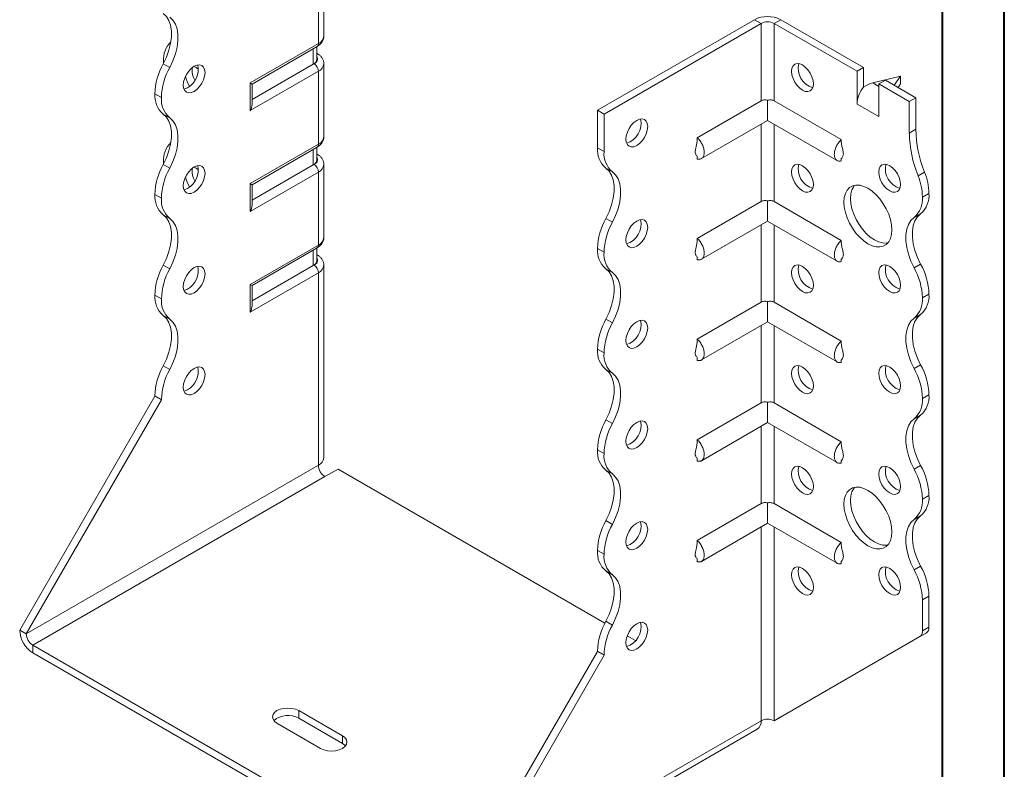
# Model space of a CAD drawing. Header units: millimetres. Extents: x 0 to 210, y 0 to 297.
# Tile 3 of 6: x 130 to 210, y 55 to 116. Entities that reach past the tile are written whole.
import ezdxf

# ---------------------------------------------------------------- set-up
doc = ezdxf.new("R2010")
doc.units = ezdxf.units.MM

msp = doc.modelspace()

# ---------------------------------------------------------------- linework, layer by layer
at = {"color": 7, "linetype": 'Continuous', "lineweight": 40}
for p, q in [((210.079, 0.215), (210.079, 297.215)), ((205.079, 5.215), (205.079, 292.215))]:
    msp.add_line(p, q, dxfattribs=at)
at = {"color": 7, "linetype": 'Continuous', "lineweight": 15}
for p, q in [((154.473, 113.92), (154.473, 119.84)), ((154.912, 114.533), (154.912, 120.453)), ((177.1, 108.515), (189.828, 115.863)), ((190.359, 115.557), (189.828, 115.863)), ((191.419, 115.557), (191.95, 115.863)), ((191.95, 115.863), (198.667, 111.985)), ((177.631, 108.209), (190.359, 115.557)), ((190.359, 115.557), (190.359, 109.276)), ((191.419, 109.276), (191.419, 115.557)), ((191.419, 115.557), (198.137, 111.679)), ((148.947, 110.73), (154.473, 113.92)), ((149.093, 110.646), (154.369, 113.692)), ((154.053, 112.249), (154.053, 113.509)), ((154.346, 112.657), (154.346, 113.678)), ((154.369, 113.128), (154.346, 113.142)), ((154.369, 113.129), (154.346, 113.14)), ((141.89, 112.29), (142.42, 111.984)), ((141.922, 112.49), (141.924, 112.355)), ((154.053, 112.249), (149.093, 109.386)), ((154.119, 112.287), (154.053, 112.249)), ((154.912, 106.367), (154.912, 112.287)), ((198.667, 111.985), (198.137, 111.679)), ((198.667, 110.392), (198.667, 111.985)), ((154.473, 111.675), (148.947, 108.485)), ((154.473, 105.755), (154.473, 111.675)), ((198.137, 109.025), (198.137, 111.679)), ((201.672, 111.271), (199.418, 110.735)), ((199.905, 110.658), (200.435, 110.965)), ((200.435, 110.965), (202.91, 109.536)), ((201.157, 110.548), (201.672, 111.271)), ((201.672, 111.271), (201.672, 110.658)), ((148.947, 108.485), (148.947, 110.73)), ((149.093, 108.978), (149.093, 110.646)), ((199.418, 110.735), (199.905, 110.454)), ((199.905, 108.005), (199.905, 110.658)), ((199.905, 110.658), (202.379, 109.23)), ((201.672, 110.658), (201.466, 110.369)), ((141.745, 109.553), (141.215, 109.859)), ((141.215, 109.859), (141.745, 109.553)), ((141.215, 109.859), (141.215, 109.859)), ((141.745, 109.553), (141.745, 109.553)), ((202.379, 109.23), (202.91, 109.536)), ((202.91, 109.536), (202.91, 106.972)), ((190.359, 109.276), (185.186, 106.29)), ((190.889, 109.331), (190.889, 107.693)), ((191.419, 109.276), (196.864, 106.133)), ((198.137, 109.025), (199.905, 108.005)), ((202.379, 109.23), (202.379, 106.666)), ((142.42, 107.902), (141.89, 108.208)), ((177.1, 108.515), (177.631, 108.209)), ((177.1, 105.474), (177.1, 108.515)), ((177.631, 105.168), (177.631, 108.209)), ((185.524, 104.596), (190.889, 107.693)), ((190.359, 107.387), (190.359, 101.111)), ((190.889, 107.693), (196.526, 104.439)), ((191.419, 101.111), (191.419, 107.387)), ((202.379, 106.666), (202.91, 106.972)), ((148.947, 102.565), (154.473, 105.755)), ((149.093, 102.48), (154.369, 105.526)), ((154.346, 104.492), (154.346, 105.513)), ((177.1, 105.474), (177.631, 105.168)), ((154.053, 104.084), (154.053, 105.344)), ((154.369, 104.963), (154.346, 104.976)), ((154.369, 104.963), (154.346, 104.974)), ((185.186, 104.785), (185.186, 104.562)), ((196.864, 104.622), (196.864, 104.405)), ((141.89, 104.125), (142.42, 103.819)), ((141.922, 104.325), (141.922, 104.185)), ((154.053, 104.084), (149.093, 101.22)), ((154.119, 104.122), (154.053, 104.084)), ((154.912, 98.202), (154.912, 104.122)), ((178.306, 103.516), (177.776, 103.822)), ((154.473, 103.51), (148.947, 100.319)), ((154.473, 97.59), (154.473, 103.51)), ((203.087, 103.202), (203.617, 103.509)), ((148.947, 100.319), (148.947, 102.565)), ((149.093, 100.812), (149.093, 102.48)), ((141.745, 101.388), (141.215, 101.694)), ((141.215, 101.693), (141.215, 101.694)), ((141.215, 101.693), (141.745, 101.387)), ((141.745, 101.387), (141.745, 101.388)), ((203.44, 101.473), (203.97, 101.779)), ((190.359, 101.111), (185.186, 98.125)), ((190.889, 101.165), (190.889, 99.528)), ((191.419, 101.111), (196.864, 97.968)), ((142.42, 99.736), (141.89, 100.043)), ((203.295, 100.127), (202.765, 99.821)), ((177.776, 99.739), (178.306, 99.433)), ((185.524, 96.43), (190.889, 99.528)), ((190.359, 99.222), (190.359, 92.945)), ((190.889, 99.528), (196.526, 96.273)), ((191.419, 92.945), (191.419, 99.222)), ((148.947, 94.4), (154.473, 97.59)), ((149.093, 94.315), (154.369, 97.361)), ((154.053, 95.918), (154.053, 97.178)), ((154.346, 96.327), (154.346, 97.347)), ((154.369, 96.798), (154.346, 96.811)), ((154.369, 96.798), (154.346, 96.809)), ((177.631, 97.002), (177.1, 97.308)), ((177.1, 97.308), (177.631, 97.002)), ((177.1, 97.308), (177.1, 97.308)), ((177.631, 97.002), (177.631, 97.002)), ((185.186, 96.619), (185.186, 96.397)), ((141.89, 95.959), (142.42, 95.653)), ((154.053, 95.918), (149.093, 93.055)), ((154.119, 95.957), (154.053, 95.918)), ((154.912, 80.34), (154.912, 95.956)), ((196.864, 96.456), (196.864, 96.24)), ((202.765, 95.738), (203.295, 96.044)), ((154.473, 95.344), (148.947, 92.154)), ((154.473, 79.728), (154.473, 95.344)), ((178.306, 95.351), (177.775, 95.657)), ((148.947, 92.154), (148.947, 94.4)), ((149.093, 92.647), (149.093, 94.315)), ((141.745, 93.223), (141.215, 93.529)), ((141.215, 93.528), (141.215, 93.529)), ((141.215, 93.528), (141.745, 93.222)), ((203.97, 93.614), (203.44, 93.308)), ((203.44, 93.307), (203.97, 93.614)), ((203.97, 93.614), (203.97, 93.614)), ((141.745, 93.222), (141.745, 93.223)), ((190.359, 92.945), (185.186, 89.96)), ((190.889, 93), (190.889, 91.362)), ((191.419, 92.945), (196.864, 89.802)), ((203.44, 93.308), (203.44, 93.307)), ((142.42, 91.571), (141.89, 91.877)), ((203.295, 91.962), (202.765, 91.656)), ((177.776, 91.574), (178.306, 91.268)), ((185.524, 88.265), (190.889, 91.362)), ((190.359, 91.056), (190.359, 84.78)), ((190.889, 91.362), (196.526, 88.108)), ((191.419, 84.78), (191.419, 91.056)), ((177.631, 88.837), (177.1, 89.143)), ((177.1, 89.142), (177.1, 89.143)), ((177.1, 89.142), (177.631, 88.836)), ((177.631, 88.836), (177.631, 88.837)), ((185.186, 88.454), (185.186, 88.231)), ((196.864, 88.291), (196.864, 88.074)), ((202.765, 87.573), (203.295, 87.879)), ((141.89, 87.794), (142.42, 87.488)), ((178.306, 87.185), (177.775, 87.492)), ((203.97, 85.448), (203.44, 85.142)), ((203.44, 85.141), (203.97, 85.447)), ((203.97, 85.448), (203.97, 85.447)), ((130.255, 66.359), (141.215, 85.343)), ((130.785, 66.053), (141.745, 85.036)), ((141.745, 85.058), (141.215, 85.364)), ((141.215, 85.343), (141.215, 85.364)), ((141.745, 85.036), (141.215, 85.343)), ((141.745, 85.036), (141.745, 85.058)), ((190.359, 84.78), (185.186, 81.794)), ((190.889, 84.834), (190.889, 83.197)), ((191.419, 84.78), (196.864, 81.637)), ((203.44, 85.142), (203.44, 85.141)), ((177.776, 83.409), (178.306, 83.102)), ((185.524, 80.1), (190.889, 83.197)), ((190.889, 83.197), (196.526, 79.943)), ((203.295, 83.797), (202.765, 83.491)), ((190.359, 82.891), (190.359, 76.615)), ((191.419, 76.615), (191.419, 82.891)), ((177.631, 80.671), (177.1, 80.977)), ((177.1, 80.977), (177.631, 80.671)), ((177.1, 80.977), (177.1, 80.977)), ((177.631, 80.671), (177.631, 80.671)), ((185.186, 80.288), (185.186, 80.066)), ((196.864, 80.125), (196.864, 79.909)), ((154.473, 79.728), (130.785, 66.053)), ((155.003, 78.809), (156.064, 79.422)), ((177.7, 66.931), (156.064, 79.422)), ((178.306, 79.02), (177.775, 79.326)), ((202.765, 79.407), (203.295, 79.713)), ((131.315, 65.134), (155.003, 78.809)), ((190.889, 76.669), (190.889, 75.031)), ((203.97, 77.283), (203.44, 76.977)), ((203.44, 76.976), (203.97, 77.282)), ((203.44, 76.977), (203.44, 76.976)), ((203.97, 77.283), (203.97, 77.282)), ((190.359, 76.615), (185.186, 73.629)), ((191.419, 76.615), (196.864, 73.472)), ((177.775, 75.243), (178.306, 74.937)), ((203.295, 75.631), (202.765, 75.325)), ((185.524, 71.934), (190.889, 75.031)), ((190.359, 74.725), (190.359, 59.011)), ((190.889, 75.031), (196.526, 71.777)), ((191.419, 59.011), (191.419, 74.725)), ((177.631, 72.507), (177.1, 72.813)), ((177.1, 72.811), (177.1, 72.813)), ((177.1, 72.811), (177.631, 72.505)), ((177.631, 72.505), (177.631, 72.507)), ((185.186, 72.123), (185.186, 71.9)), ((196.864, 71.96), (196.864, 71.743)), ((178.306, 70.855), (177.775, 71.161)), ((202.765, 71.242), (203.295, 71.548)), ((203.97, 69.118), (203.44, 68.812)), ((203.44, 68.812), (203.44, 66.291)), ((203.97, 69.118), (203.97, 66.598)), ((177.775, 67.077), (178.306, 66.771)), ((130.785, 66.053), (130.255, 66.359)), ((203.44, 66.291), (203.97, 66.598)), ((180.174, 65.503), (179.505, 65.889)), ((191.419, 59.011), (203.233, 65.834)), ((191.95, 59.318), (203.763, 66.14)), ((203.763, 66.14), (203.233, 65.834)), ((131.315, 65.134), (165.61, 45.336)), ((131.315, 65.134), (131.315, 64.522)), ((131.315, 64.522), (165.61, 44.724)), ((166.14, 45.643), (177.1, 64.626)), ((166.671, 45.337), (177.631, 64.32)), ((177.631, 64.341), (177.1, 64.647)), ((177.1, 64.626), (177.1, 64.647)), ((177.1, 64.626), (177.631, 64.32)), ((177.631, 64.32), (177.631, 64.341)), ((156.418, 57.787), (152.882, 59.828)), ((152.882, 59.215), (152.882, 59.828)), ((156.418, 57.174), (152.882, 59.215)), ((191.419, 59.011), (191.95, 59.318)), ((151.114, 58.807), (154.65, 56.766)), ((166.36, 44.65), (190.048, 58.325)), ((166.671, 45.337), (190.359, 59.011)), ((190.359, 59.011), (190.359, 59.011)), ((156.418, 57.174), (156.418, 57.787))]:
    msp.add_line(p, q, dxfattribs=at)
at = {"color": 7, "linetype": 'Continuous', "lineweight": 15, "flags": 128}
for points in [[(141.89, 116.373), (142.149, 116.128), (142.35, 115.805), (142.487, 115.414), (142.557, 114.965), (142.557, 114.469), (142.487, 113.939), (142.35, 113.39), (142.15, 112.836), (141.89, 112.29)], [(142.42, 111.984), (142.68, 112.529), (142.881, 113.084), (143.018, 113.633), (143.087, 114.163), (143.087, 114.659), (143.018, 115.108), (142.881, 115.499), (142.68, 115.822), (142.42, 116.067)], [(144.397, 112.084), (144.168, 111.917), (143.955, 111.692), (143.772, 111.424), (143.631, 111.132), (143.543, 110.835), (143.513, 110.553), (143.543, 110.306), (143.631, 110.111), (143.772, 109.981), (143.955, 109.924), (144.168, 109.946), (144.397, 110.043), (144.625, 110.21), (144.839, 110.435), (145.022, 110.703), (145.162, 110.995), (145.25, 111.292), (145.281, 111.574), (145.25, 111.821), (145.162, 112.016), (145.022, 112.146), (144.839, 112.203), (144.625, 112.181), (144.397, 112.084)], [(144.75, 111.858), (144.574, 111.98), (144.372, 112.07)], [(192.834, 111.678), (192.864, 111.925), (192.952, 112.12), (193.092, 112.251), (193.275, 112.307), (193.489, 112.286), (193.717, 112.189), (193.946, 112.022), (194.159, 111.797), (194.342, 111.529), (194.483, 111.237), (194.571, 110.939), (194.601, 110.658), (194.571, 110.411), (194.483, 110.216), (194.342, 110.086), (194.159, 110.029), (193.946, 110.05), (193.717, 110.148), (193.489, 110.314), (193.275, 110.539), (193.092, 110.807), (192.952, 111.1), (192.864, 111.397), (192.834, 111.678)], [(143.866, 110.349), (143.638, 110.252), (143.566, 110.236)], [(141.89, 108.208), (142.149, 107.963), (142.35, 107.64), (142.487, 107.249), (142.557, 106.799), (142.557, 106.303), (142.487, 105.774), (142.35, 105.225), (142.15, 104.67), (141.89, 104.125)], [(142.42, 103.819), (142.68, 104.364), (142.881, 104.918), (143.018, 105.468), (143.087, 105.997), (143.087, 106.493), (143.018, 106.943), (142.881, 107.334), (142.68, 107.656), (142.42, 107.902)], [(180.282, 107.699), (180.054, 107.532), (179.84, 107.307), (179.657, 107.039), (179.517, 106.746), (179.429, 106.449), (179.399, 106.168), (179.429, 105.921), (179.517, 105.726), (179.657, 105.595), (179.84, 105.539), (180.054, 105.56), (180.282, 105.657), (180.511, 105.824), (180.724, 106.049), (180.907, 106.317), (181.048, 106.61), (181.136, 106.907), (181.166, 107.188), (181.136, 107.435), (181.048, 107.63), (180.907, 107.76), (180.724, 107.817), (180.511, 107.796), (180.282, 107.699)], [(144.397, 103.919), (144.168, 103.752), (143.955, 103.527), (143.772, 103.259), (143.631, 102.967), (143.543, 102.669), (143.513, 102.388), (143.543, 102.141), (143.631, 101.946), (143.772, 101.816), (143.955, 101.759), (144.168, 101.78), (144.397, 101.877), (144.625, 102.044), (144.839, 102.269), (145.022, 102.537), (145.162, 102.83), (145.25, 103.127), (145.281, 103.408), (145.25, 103.655), (145.162, 103.85), (145.022, 103.981), (144.839, 104.037), (144.625, 104.016), (144.397, 103.919)], [(144.75, 103.692), (144.574, 103.815), (144.372, 103.904)], [(177.776, 99.739), (178.035, 100.285), (178.236, 100.839), (178.373, 101.388), (178.442, 101.918), (178.442, 102.414), (178.373, 102.863), (178.236, 103.254), (178.035, 103.577), (177.776, 103.822)], [(192.834, 103.513), (192.864, 103.76), (192.952, 103.955), (193.092, 104.085), (193.275, 104.142), (193.489, 104.121), (193.717, 104.023), (193.946, 103.857), (194.159, 103.632), (194.342, 103.364), (194.483, 103.071), (194.571, 102.774), (194.601, 102.493), (194.571, 102.246), (194.483, 102.051), (194.342, 101.92), (194.159, 101.864), (193.946, 101.885), (193.717, 101.982), (193.489, 102.149), (193.275, 102.374), (193.092, 102.642), (192.952, 102.934), (192.864, 103.231), (192.834, 103.513)], [(199.905, 103.514), (199.935, 103.76), (200.023, 103.956), (200.163, 104.086), (200.347, 104.143), (200.56, 104.121), (200.788, 104.024), (201.017, 103.857), (201.23, 103.632), (201.413, 103.364), (201.554, 103.072), (201.642, 102.775), (201.672, 102.493), (201.642, 102.246), (201.554, 102.051), (201.413, 101.921), (201.23, 101.864), (201.017, 101.885), (200.788, 101.983), (200.56, 102.15), (200.347, 102.375), (200.163, 102.643), (200.023, 102.935), (199.935, 103.232), (199.905, 103.514)], [(178.306, 99.433), (178.566, 99.978), (178.766, 100.533), (178.903, 101.082), (178.973, 101.612), (178.973, 102.108), (178.903, 102.557), (178.766, 102.948), (178.566, 103.271), (178.306, 103.516)], [(143.866, 102.184), (143.638, 102.086), (143.566, 102.071)], [(197.076, 101.064), (197.106, 101.437), (197.193, 101.764), (197.337, 102.036), (197.531, 102.245), (197.771, 102.383), (198.048, 102.447), (198.356, 102.435), (198.683, 102.348), (199.021, 102.187), (199.358, 101.958), (199.686, 101.667), (199.993, 101.325), (200.271, 100.94), (200.51, 100.525), (200.705, 100.092), (200.848, 99.654), (200.936, 99.226), (200.965, 98.819), (200.936, 98.446), (200.848, 98.118), (200.705, 97.846), (200.51, 97.638), (200.271, 97.5), (199.993, 97.435), (199.686, 97.447), (199.358, 97.535), (199.021, 97.696), (198.683, 97.925), (198.356, 98.215), (198.048, 98.558), (197.771, 98.943), (197.531, 99.358), (197.337, 99.791), (197.193, 100.228), (197.106, 100.657), (197.076, 101.064)], [(197.937, 102.431), (197.867, 102.342), (197.724, 102.07), (197.636, 101.743), (197.607, 101.37), (197.636, 100.963), (197.724, 100.534), (197.867, 100.097), (198.061, 99.664), (198.301, 99.249), (198.579, 98.864), (198.886, 98.521), (199.213, 98.231), (199.551, 98.002), (199.889, 97.841), (200.216, 97.753), (200.523, 97.741), (200.635, 97.757)], [(141.89, 100.043), (142.149, 99.797), (142.35, 99.475), (142.487, 99.083), (142.557, 98.634), (142.557, 98.138), (142.487, 97.608), (142.35, 97.059), (142.149, 96.504), (141.89, 95.959)], [(202.765, 95.738), (202.506, 96.283), (202.305, 96.838), (202.168, 97.387), (202.098, 97.916), (202.098, 98.412), (202.168, 98.862), (202.304, 99.253), (202.505, 99.576), (202.765, 99.821)], [(203.295, 100.127), (203.036, 99.882), (202.835, 99.559), (202.698, 99.168), (202.629, 98.719), (202.629, 98.223), (202.698, 97.693), (202.835, 97.144), (203.036, 96.589), (203.295, 96.044)], [(142.42, 95.653), (142.68, 96.198), (142.881, 96.753), (143.018, 97.302), (143.087, 97.832), (143.087, 98.328), (143.018, 98.777), (142.881, 99.168), (142.68, 99.491), (142.42, 99.736)], [(180.282, 99.533), (180.054, 99.366), (179.84, 99.141), (179.657, 98.873), (179.517, 98.581), (179.429, 98.284), (179.399, 98.002), (179.429, 97.755), (179.517, 97.56), (179.657, 97.43), (179.84, 97.373), (180.054, 97.395), (180.282, 97.492), (180.511, 97.659), (180.724, 97.884), (180.907, 98.152), (181.048, 98.444), (181.136, 98.741), (181.166, 99.023), (181.136, 99.27), (181.048, 99.465), (180.907, 99.595), (180.724, 99.652), (180.511, 99.63), (180.282, 99.533)], [(144.397, 95.753), (144.168, 95.587), (143.955, 95.361), (143.772, 95.094), (143.631, 94.801), (143.543, 94.504), (143.513, 94.222), (143.543, 93.976), (143.631, 93.78), (143.772, 93.65), (143.955, 93.594), (144.168, 93.615), (144.397, 93.712), (144.625, 93.879), (144.839, 94.104), (145.022, 94.372), (145.162, 94.664), (145.25, 94.961), (145.281, 95.243), (145.25, 95.49), (145.162, 95.685), (145.022, 95.815), (144.839, 95.872), (144.625, 95.851), (144.397, 95.753)], [(192.834, 95.348), (192.864, 95.594), (192.952, 95.79), (193.092, 95.92), (193.275, 95.976), (193.489, 95.955), (193.717, 95.858), (193.946, 95.691), (194.159, 95.466), (194.342, 95.198), (194.483, 94.906), (194.571, 94.609), (194.601, 94.327), (194.571, 94.08), (194.483, 93.885), (194.342, 93.755), (194.159, 93.698), (193.946, 93.719), (193.717, 93.817), (193.489, 93.984), (193.275, 94.209), (193.092, 94.476), (192.952, 94.769), (192.864, 95.066), (192.834, 95.348)], [(199.905, 95.348), (199.935, 95.595), (200.023, 95.79), (200.163, 95.921), (200.347, 95.977), (200.56, 95.956), (200.788, 95.859), (201.017, 95.692), (201.23, 95.467), (201.413, 95.199), (201.554, 94.906), (201.642, 94.609), (201.672, 94.328), (201.642, 94.081), (201.554, 93.886), (201.413, 93.756), (201.23, 93.699), (201.017, 93.72), (200.788, 93.817), (200.56, 93.984), (200.347, 94.209), (200.163, 94.477), (200.023, 94.77), (199.935, 95.067), (199.905, 95.348)], [(177.776, 91.574), (178.035, 92.119), (178.236, 92.674), (178.373, 93.223), (178.442, 93.752), (178.442, 94.248), (178.373, 94.698), (178.236, 95.089), (178.035, 95.412), (177.775, 95.657)], [(178.306, 91.268), (178.566, 91.813), (178.766, 92.367), (178.903, 92.917), (178.973, 93.446), (178.973, 93.942), (178.903, 94.392), (178.766, 94.783), (178.565, 95.105), (178.306, 95.351)], [(143.866, 94.018), (143.638, 93.921), (143.566, 93.905)], [(141.89, 91.877), (142.149, 91.632), (142.35, 91.309), (142.487, 90.918), (142.557, 90.468), (142.557, 89.972), (142.487, 89.443), (142.35, 88.893), (142.149, 88.339), (141.89, 87.794)], [(203.295, 91.962), (203.036, 91.717), (202.835, 91.394), (202.698, 91.003), (202.629, 90.553), (202.629, 90.057), (202.698, 89.528), (202.835, 88.979), (203.036, 88.424), (203.295, 87.879)], [(142.42, 87.488), (142.68, 88.033), (142.881, 88.587), (143.018, 89.137), (143.087, 89.666), (143.087, 90.162), (143.018, 90.612), (142.881, 91.003), (142.68, 91.326), (142.42, 91.571)], [(180.282, 91.368), (180.054, 91.201), (179.84, 90.976), (179.657, 90.708), (179.517, 90.416), (179.429, 90.118), (179.399, 89.837), (179.429, 89.59), (179.517, 89.395), (179.657, 89.265), (179.84, 89.208), (180.054, 89.229), (180.282, 89.326), (180.511, 89.493), (180.724, 89.718), (180.907, 89.986), (181.048, 90.279), (181.136, 90.576), (181.166, 90.857), (181.136, 91.104), (181.048, 91.299), (180.907, 91.43), (180.724, 91.486), (180.511, 91.465), (180.282, 91.368)], [(202.765, 87.573), (202.505, 88.118), (202.305, 88.672), (202.168, 89.222), (202.098, 89.751), (202.098, 90.247), (202.168, 90.697), (202.305, 91.088), (202.505, 91.41), (202.765, 91.656)], [(192.834, 87.182), (192.864, 87.429), (192.952, 87.624), (193.092, 87.754), (193.275, 87.811), (193.489, 87.79), (193.717, 87.693), (193.946, 87.526), (194.159, 87.301), (194.342, 87.033), (194.483, 86.74), (194.571, 86.443), (194.601, 86.162), (194.571, 85.915), (194.483, 85.72), (194.342, 85.589), (194.159, 85.533), (193.946, 85.554), (193.717, 85.651), (193.489, 85.818), (193.275, 86.043), (193.092, 86.311), (192.952, 86.604), (192.864, 86.901), (192.834, 87.182)], [(199.905, 87.183), (199.935, 87.43), (200.023, 87.625), (200.163, 87.755), (200.347, 87.812), (200.56, 87.791), (200.788, 87.693), (201.017, 87.526), (201.23, 87.301), (201.413, 87.034), (201.554, 86.741), (201.642, 86.444), (201.672, 86.162), (201.642, 85.916), (201.554, 85.72), (201.413, 85.59), (201.23, 85.534), (201.017, 85.555), (200.788, 85.652), (200.56, 85.819), (200.347, 86.044), (200.163, 86.312), (200.023, 86.604), (199.935, 86.901), (199.905, 87.183)], [(144.397, 87.588), (144.168, 87.421), (143.955, 87.196), (143.772, 86.928), (143.631, 86.636), (143.543, 86.339), (143.513, 86.057), (143.543, 85.81), (143.631, 85.615), (143.772, 85.485), (143.955, 85.428), (144.168, 85.449), (144.397, 85.547), (144.625, 85.713), (144.839, 85.938), (145.022, 86.206), (145.162, 86.499), (145.25, 86.796), (145.281, 87.078), (145.25, 87.324), (145.162, 87.519), (145.022, 87.65), (144.839, 87.706), (144.625, 87.685), (144.397, 87.588)], [(177.776, 83.409), (178.035, 83.954), (178.236, 84.508), (178.373, 85.057), (178.442, 85.587), (178.442, 86.083), (178.373, 86.533), (178.236, 86.924), (178.035, 87.246), (177.775, 87.492)], [(178.306, 83.102), (178.566, 83.648), (178.766, 84.202), (178.903, 84.751), (178.973, 85.281), (178.973, 85.777), (178.903, 86.226), (178.766, 86.618), (178.565, 86.94), (178.306, 87.185)], [(143.866, 85.853), (143.638, 85.755), (143.566, 85.74)], [(180.282, 83.202), (180.054, 83.036), (179.84, 82.811), (179.657, 82.543), (179.517, 82.25), (179.429, 81.953), (179.399, 81.671), (179.429, 81.425), (179.517, 81.229), (179.657, 81.099), (179.84, 81.043), (180.054, 81.064), (180.282, 81.161), (180.511, 81.328), (180.724, 81.553), (180.907, 81.821), (181.048, 82.113), (181.136, 82.41), (181.166, 82.692), (181.136, 82.939), (181.048, 83.134), (180.907, 83.264), (180.724, 83.321), (180.511, 83.3), (180.282, 83.202)], [(202.765, 79.407), (202.505, 79.952), (202.305, 80.507), (202.168, 81.056), (202.098, 81.586), (202.098, 82.082), (202.168, 82.531), (202.305, 82.923), (202.505, 83.245), (202.765, 83.491)], [(203.295, 83.797), (203.036, 83.551), (202.835, 83.229), (202.698, 82.838), (202.629, 82.388), (202.629, 81.892), (202.698, 81.362), (202.835, 80.813), (203.036, 80.258), (203.295, 79.713)], [(177.775, 75.243), (178.035, 75.788), (178.236, 76.342), (178.373, 76.892), (178.442, 77.421), (178.442, 77.918), (178.373, 78.367), (178.236, 78.758), (178.035, 79.081), (177.775, 79.326)], [(192.834, 79.017), (192.864, 79.264), (192.952, 79.459), (193.092, 79.589), (193.275, 79.646), (193.489, 79.625), (193.717, 79.527), (193.946, 79.36), (194.159, 79.135), (194.342, 78.867), (194.483, 78.575), (194.571, 78.278), (194.601, 77.996), (194.571, 77.75), (194.483, 77.554), (194.342, 77.424), (194.159, 77.367), (193.946, 77.389), (193.717, 77.486), (193.489, 77.653), (193.275, 77.878), (193.092, 78.146), (192.952, 78.438), (192.864, 78.735), (192.834, 79.017)], [(199.905, 79.017), (199.935, 79.264), (200.023, 79.459), (200.163, 79.59), (200.347, 79.646), (200.56, 79.625), (200.788, 79.528), (201.017, 79.361), (201.23, 79.136), (201.413, 78.868), (201.554, 78.576), (201.642, 78.279), (201.672, 77.997), (201.642, 77.75), (201.554, 77.555), (201.413, 77.425), (201.23, 77.368), (201.017, 77.389), (200.788, 77.487), (200.56, 77.653), (200.347, 77.878), (200.163, 78.146), (200.023, 78.439), (199.935, 78.736), (199.905, 79.017)], [(178.306, 74.937), (178.565, 75.482), (178.766, 76.036), (178.903, 76.586), (178.973, 77.115), (178.973, 77.611), (178.903, 78.061), (178.766, 78.452), (178.565, 78.775), (178.306, 79.02)], [(197.076, 76.568), (197.106, 76.94), (197.193, 77.268), (197.337, 77.54), (197.531, 77.748), (197.771, 77.887), (198.048, 77.951), (198.356, 77.939), (198.683, 77.851), (199.021, 77.691), (199.358, 77.461), (199.686, 77.171), (199.993, 76.828), (200.271, 76.444), (200.51, 76.028), (200.705, 75.596), (200.848, 75.158), (200.936, 74.729), (200.965, 74.322), (200.936, 73.95), (200.848, 73.622), (200.705, 73.35), (200.51, 73.142), (200.271, 73.003), (199.993, 72.939), (199.686, 72.951), (199.358, 73.039), (199.021, 73.2), (198.683, 73.429), (198.356, 73.719), (198.048, 74.062), (197.771, 74.446), (197.531, 74.862), (197.337, 75.294), (197.193, 75.732), (197.106, 76.161), (197.076, 76.568)], [(197.937, 77.935), (197.867, 77.846), (197.724, 77.574), (197.636, 77.247), (197.607, 76.874), (197.636, 76.467), (197.724, 76.038), (197.867, 75.601), (198.061, 75.168), (198.301, 74.753), (198.579, 74.368), (198.886, 74.025), (199.213, 73.735), (199.551, 73.506), (199.889, 73.345), (200.216, 73.257), (200.523, 73.245), (200.635, 73.261)], [(180.282, 75.037), (180.054, 74.87), (179.84, 74.645), (179.657, 74.377), (179.517, 74.085), (179.429, 73.788), (179.399, 73.506), (179.429, 73.259), (179.517, 73.064), (179.657, 72.934), (179.84, 72.877), (180.054, 72.898), (180.282, 72.996), (180.511, 73.162), (180.724, 73.388), (180.907, 73.655), (181.048, 73.948), (181.136, 74.245), (181.166, 74.527), (181.136, 74.773), (181.048, 74.969), (180.907, 75.099), (180.724, 75.155), (180.511, 75.134), (180.282, 75.037)], [(202.765, 71.242), (202.505, 71.787), (202.305, 72.341), (202.168, 72.891), (202.098, 73.42), (202.098, 73.916), (202.168, 74.366), (202.305, 74.757), (202.505, 75.08), (202.765, 75.325)], [(203.295, 75.631), (203.036, 75.386), (202.835, 75.063), (202.698, 74.672), (202.629, 74.223), (202.629, 73.726), (202.698, 73.197), (202.835, 72.648), (203.036, 72.093), (203.295, 71.548)], [(177.775, 67.077), (178.035, 67.623), (178.236, 68.177), (178.373, 68.726), (178.442, 69.256), (178.442, 69.752), (178.373, 70.202), (178.236, 70.593), (178.035, 70.915), (177.775, 71.161)], [(192.834, 70.851), (192.864, 71.098), (192.952, 71.293), (193.092, 71.424), (193.275, 71.48), (193.489, 71.459), (193.717, 71.362), (193.946, 71.195), (194.159, 70.97), (194.342, 70.702), (194.483, 70.41), (194.571, 70.112), (194.601, 69.831), (194.571, 69.584), (194.483, 69.389), (194.342, 69.259), (194.159, 69.202), (193.946, 69.223), (193.717, 69.32), (193.489, 69.487), (193.275, 69.712), (193.092, 69.98), (192.952, 70.273), (192.864, 70.57), (192.834, 70.851)], [(199.905, 70.852), (199.935, 71.099), (200.023, 71.294), (200.163, 71.424), (200.347, 71.481), (200.56, 71.46), (200.788, 71.362), (201.017, 71.196), (201.23, 70.971), (201.413, 70.703), (201.554, 70.41), (201.642, 70.113), (201.672, 69.832), (201.642, 69.585), (201.554, 69.39), (201.413, 69.259), (201.23, 69.203), (201.017, 69.224), (200.788, 69.321), (200.56, 69.488), (200.347, 69.713), (200.163, 69.981), (200.023, 70.273), (199.935, 70.571), (199.905, 70.852)], [(178.306, 66.771), (178.565, 67.316), (178.766, 67.871), (178.903, 68.42), (178.973, 68.95), (178.973, 69.446), (178.903, 69.895), (178.766, 70.287), (178.565, 70.609), (178.306, 70.855)], [(180.282, 66.872), (180.054, 66.705), (179.84, 66.48), (179.657, 66.212), (179.517, 65.919), (179.429, 65.622), (179.399, 65.341), (179.429, 65.094), (179.517, 64.899), (179.657, 64.768), (179.84, 64.712), (180.054, 64.733), (180.282, 64.83), (180.511, 64.997), (180.724, 65.222), (180.907, 65.49), (181.048, 65.782), (181.136, 66.08), (181.166, 66.361), (181.136, 66.608), (181.048, 66.803), (180.907, 66.933), (180.724, 66.99), (180.511, 66.969), (180.282, 66.872)], [(152.882, 59.828), (152.623, 59.942), (152.322, 60.015), (151.998, 60.039), (151.675, 60.015), (151.373, 59.942), (151.114, 59.828), (150.916, 59.678), (150.791, 59.504), (150.748, 59.317), (150.791, 59.131), (150.916, 58.957), (151.114, 58.807)], [(154.65, 56.766), (154.909, 56.652), (155.21, 56.579), (155.534, 56.555), (155.857, 56.579), (156.159, 56.652), (156.418, 56.766), (156.616, 56.916), (156.741, 57.09), (156.784, 57.276), (156.741, 57.463), (156.616, 57.637), (156.418, 57.787)], [(156.666, 56.97), (156.616, 57.025), (156.418, 57.174)]]:
    msp.add_lwpolyline(points, dxfattribs=at)
at = {"color": 7, "linetype": 'Continuous', "lineweight": 15}
for centre, radius, start, end in [((190.889, 113.816), 2.306, 62.60967, 117.39033), ((190.889, 114.533), 1.153, 62.60967, 117.39033), ((154.162, 114.608), 0.754, 294.37466, 354.3052), ((143.925, 112.647), 2.009, 134.71765, 184.47723), ((154.228, 113.893), 0.246, 305.01333, 6.29885), ((153.846, 112.707), 0.503, 294.37466, 354.3052), ((153.97, 112.692), 0.431, 290.26685, 29.20572), ((146.524, 109.694), 5.312, 150.73691, 178.21768), ((147.054, 109.388), 5.312, 150.73691, 178.21768), ((142.996, 111.851), 1.737, 300.09623, 11.47264), ((145.814, 111.769), 1.589, 172.49112, 211.152), ((153.705, 111.64), 0.768, 2.60548, 57.39452), ((154.177, 112.351), 0.738, 293.67027, 355.27191), ((195.016, 111.918), 1.645, 166.50195, 253.49268), ((145.652, 111.591), 1.973, 188.68352, 214.85578), ((200.437, 108.919), 2.302, 140.22793, 177.36071), ((143.166, 109.693), 1.959, 175.16254, 229.32327), ((143.697, 109.387), 1.959, 175.16254, 229.32327), ((178.984, 107.427), 1.645, 286.50732, 13.49805), ((212.666, 107.16), 9.758, 181.10398, 201.97437), ((154.162, 106.442), 0.754, 294.37466, 354.3052), ((212.136, 106.854), 9.758, 181.10398, 201.97437), ((143.925, 104.481), 2.009, 134.72167, 184.47672), ((154.228, 105.728), 0.246, 305.01333, 6.29885), ((179.054, 105.309), 1.96, 175.16429, 229.31203), ((153.97, 104.526), 0.431, 290.26685, 29.20572), ((179.584, 105.003), 1.96, 175.16429, 229.31203), ((146.524, 101.529), 5.312, 150.73691, 178.21768), ((147.054, 101.222), 5.312, 150.73691, 178.21768), ((142.996, 103.686), 1.737, 300.09623, 11.47264), ((145.814, 103.604), 1.589, 172.49112, 211.152), ((153.846, 104.542), 0.503, 294.37466, 354.3052), ((153.705, 103.475), 0.768, 2.60548, 57.39452), ((154.177, 104.186), 0.738, 293.67027, 355.27191), ((195.016, 103.752), 1.645, 166.50195, 253.49268), ((202.087, 103.753), 1.645, 166.50195, 253.49268), ((145.652, 103.426), 1.973, 188.68352, 214.85578), ((198.56, 101.376), 4.881, 1.13517, 21.97152), ((199.09, 101.682), 4.881, 1.13517, 21.97152), ((143.166, 101.528), 1.959, 175.16254, 229.32327), ((143.697, 101.222), 1.959, 175.16254, 229.32327), ((201.487, 101.308), 1.96, 310.68797, 4.83571), ((202.017, 101.614), 1.96, 310.68797, 4.83571), ((182.41, 97.143), 5.312, 150.73691, 178.21768), ((182.94, 96.837), 5.312, 150.73691, 178.21768), ((178.984, 99.262), 1.645, 286.50732, 13.49805), ((154.162, 98.277), 0.754, 294.37466, 354.3052), ((154.228, 97.563), 0.246, 305.01333, 6.29885), ((179.052, 97.143), 1.959, 175.16254, 229.32327), ((179.582, 96.836), 1.959, 175.16254, 229.32327), ((146.521, 93.364), 5.308, 150.73258, 178.21727), ((142.996, 95.521), 1.737, 300.09623, 11.47264), ((153.846, 96.376), 0.503, 294.37466, 354.3052), ((153.97, 96.361), 0.431, 290.26685, 29.20572), ((153.705, 95.309), 0.768, 2.60548, 57.39452), ((154.177, 96.02), 0.738, 293.67027, 355.27191), ((195.016, 95.587), 1.645, 166.50195, 253.49268), ((202.087, 95.588), 1.645, 166.50195, 253.49268), ((198.665, 93.449), 5.308, 1.78273, 29.26742), ((147.051, 93.058), 5.308, 150.73258, 178.21727), ((198.134, 93.143), 5.308, 1.78273, 29.26742), ((143.166, 93.363), 1.959, 175.16254, 229.32327), ((202.017, 93.448), 1.96, 310.68797, 4.83571), ((143.697, 93.057), 1.959, 175.16254, 229.32327), ((201.487, 93.142), 1.96, 310.68797, 4.83571), ((182.41, 88.978), 5.312, 150.73691, 178.21768), ((182.94, 88.671), 5.312, 150.73691, 178.21768), ((178.984, 91.097), 1.645, 286.50732, 13.49805), ((179.052, 88.977), 1.959, 175.16254, 229.32327), ((179.582, 88.671), 1.959, 175.16254, 229.32327), ((198.661, 85.283), 5.312, 1.78232, 29.26309), ((146.521, 85.199), 5.308, 150.73258, 178.21727), ((147.051, 84.892), 5.308, 150.73258, 178.21727), ((142.996, 87.355), 1.737, 300.09623, 11.47264), ((195.016, 87.422), 1.645, 166.50195, 253.49268), ((202.087, 87.422), 1.645, 166.50195, 253.49268), ((198.131, 84.977), 5.312, 1.78232, 29.26309), ((202.019, 85.282), 1.959, 310.67673, 4.83746), ((201.488, 84.976), 1.959, 310.67673, 4.83746), ((182.41, 80.812), 5.312, 150.73691, 178.21768), ((182.94, 80.506), 5.312, 150.73691, 178.21768), ((178.984, 82.931), 1.645, 286.50732, 13.49805), ((179.052, 80.812), 1.959, 175.16254, 229.32327), ((179.582, 80.506), 1.959, 175.16254, 229.32327), ((154.162, 80.415), 0.754, 294.37466, 354.3052), ((155.624, 79.78), 1.153, 182.60548, 237.39452), ((195.016, 79.256), 1.645, 166.50195, 253.49268), ((202.087, 79.257), 1.645, 166.50195, 253.49268), ((198.134, 76.812), 5.308, 1.78273, 29.26742), ((198.665, 77.118), 5.308, 1.78273, 29.26742), ((201.488, 76.811), 1.959, 310.67673, 4.83746), ((202.019, 77.117), 1.959, 310.67673, 4.83746), ((182.406, 72.648), 5.308, 150.73258, 178.21727), ((178.984, 74.766), 1.645, 286.50732, 13.49805), ((182.937, 72.341), 5.308, 150.73258, 178.21727), ((179.052, 72.646), 1.959, 175.16254, 229.32327), ((179.582, 72.34), 1.959, 175.16254, 229.32327), ((195.016, 71.091), 1.645, 166.50195, 253.49268), ((202.087, 71.091), 1.645, 166.50195, 253.49268), ((198.134, 68.647), 5.308, 1.78273, 29.26742), ((198.665, 68.953), 5.308, 1.78273, 29.26742), ((182.406, 64.482), 5.308, 150.73258, 178.21727), ((132.557, 66.464), 2.305, 182.60548, 237.39452), ((182.937, 64.176), 5.308, 150.73258, 178.21727), ((178.984, 66.6), 1.645, 286.50732, 13.49805), ((202.939, 66.242), 0.503, 305.69804, 5.62038), ((203.47, 66.548), 0.503, 305.69804, 5.62038), ((131.936, 66.105), 1.153, 182.60548, 237.39452), ((152.016, 57.71), 1.737, 60.10075, 131.45976), ((190.889, 57.988), 1.153, 62.60967, 117.39033), ((189.624, 58.93), 0.739, 305.01333, 6.29885)]:
    msp.add_arc(centre, radius, start, end, dxfattribs=at)
for centre, major_axis, ratio, start_param, end_param in [((148.593, 110.934), (0.5, -0.289), 0.00007, 0.000041, 0.785439), ((199.418, 109.51), (1.39, 0.796), 0.717477, 1.181016, 1.704614), ((148.593, 108.689), (0.354, 0.612), 0.577335, 4.71243, 5.497828), ((148.593, 102.769), (0.5, -0.289), 0.00007, 0.000041, 0.785439), ((148.593, 100.524), (0.354, 0.612), 0.577335, 4.71243, 5.497828), ((148.593, 94.604), (0.5, -0.289), 0.00007, 0.000041, 0.785439), ((148.593, 92.358), (0.354, 0.612), 0.577335, 4.71243, 5.497828)]:
    msp.add_ellipse(centre, major_axis=major_axis, ratio=ratio, start_param=start_param, end_param=end_param, dxfattribs=at)
for points, knots in [([(154.369, 113.692), (154.419, 113.723), (154.546, 113.802), (154.711, 113.962), (154.841, 114.172), (154.91, 114.367), (154.904, 114.488), (154.903, 114.529)], [0, 0, 0, 0, 0.164762, 0.416816, 0.652862, 0.880306, 1, 1, 1, 1]), ([(154.903, 112.291), (154.904, 112.332), (154.91, 112.454), (154.84, 112.649), (154.712, 112.855), (154.55, 113.015), (154.423, 113.094), (154.369, 113.128)], [0, 0, 0, 0, 0.119267, 0.352774, 0.58279, 0.821644, 1, 1, 1, 1]), ([(190.889, 109.331), (190.843, 109.345), (190.794, 109.354), (190.699, 109.362), (190.652, 109.361), (190.514, 109.345), (190.43, 109.317), (190.359, 109.276)], [0, 0, 0, 0, 0.25, 0.25, 0.5, 0.5, 1, 1, 1, 1]), ([(191.419, 109.276), (191.384, 109.297), (191.345, 109.314), (191.262, 109.341), (191.218, 109.351), (191.126, 109.361), (191.079, 109.362), (190.984, 109.354), (190.935, 109.345), (190.889, 109.331)], [0, 0, 0, 0, 0.25, 0.25, 0.5, 0.5, 0.75, 0.75, 1, 1, 1, 1]), ([(154.369, 105.526), (154.419, 105.557), (154.546, 105.637), (154.711, 105.797), (154.841, 106.007), (154.91, 106.202), (154.904, 106.322), (154.903, 106.364)], [0, 0, 0, 0, 0.164762, 0.416816, 0.652862, 0.880306, 1, 1, 1, 1]), ([(185.186, 104.562), (185.226, 104.551), (185.266, 104.546), (185.343, 104.543), (185.38, 104.547), (185.449, 104.561), (185.481, 104.573), (185.541, 104.605), (185.57, 104.625), (185.62, 104.673), (185.643, 104.701), (185.682, 104.764), (185.698, 104.799), (185.725, 104.876), (185.735, 104.917), (185.748, 105.004), (185.752, 105.051), (185.752, 105.148), (185.748, 105.198), (185.735, 105.301), (185.725, 105.354), (185.685, 105.515), (185.646, 105.624), (185.544, 105.838), (185.484, 105.939), (185.379, 106.083), (185.343, 106.128), (185.266, 106.214), (185.226, 106.253), (185.186, 106.29)], [0, 0, 0, 0, 0.0625, 0.0625, 0.125, 0.125, 0.1875, 0.1875, 0.25, 0.25, 0.3125, 0.3125, 0.375, 0.375, 0.4375, 0.4375, 0.5, 0.5, 0.5625, 0.5625, 0.625, 0.625, 0.75, 0.75, 0.875, 0.875, 0.9375, 0.9375, 1, 1, 1, 1]), ([(185.186, 106.086), (185.173, 105.969), (185.15, 105.77), (185.08, 105.531), (185.04, 105.352), (185.017, 105.2), (185.022, 105.069), (185.046, 104.981), (185.084, 104.9), (185.151, 104.837), (185.174, 104.791), (185.186, 104.766)], [0, 0, 0, 0, 0.183845, 0.312711, 0.387766, 0.468607, 0.561014, 0.614242, 0.675479, 0.825899, 1, 1, 1, 1]), ([(196.864, 106.133), (196.824, 106.096), (196.784, 106.057), (196.708, 105.971), (196.671, 105.926), (196.602, 105.831), (196.57, 105.782), (196.509, 105.68), (196.481, 105.627), (196.43, 105.521), (196.408, 105.468), (196.369, 105.36), (196.352, 105.305), (196.325, 105.198), (196.315, 105.145), (196.302, 105.042), (196.298, 104.991), (196.298, 104.846), (196.312, 104.758), (196.365, 104.604), (196.404, 104.541), (196.506, 104.444), (196.566, 104.412), (196.671, 104.389), (196.707, 104.386), (196.784, 104.389), (196.824, 104.394), (196.864, 104.405)], [0, 0, 0, 0, 0.0625, 0.0625, 0.125, 0.125, 0.1875, 0.1875, 0.25, 0.25, 0.3125, 0.3125, 0.375, 0.375, 0.4375, 0.4375, 0.5, 0.5, 0.625, 0.625, 0.75, 0.75, 0.875, 0.875, 0.9375, 0.9375, 1, 1, 1, 1]), ([(196.869, 104.611), (196.872, 104.611), (196.878, 104.612), (196.927, 104.672), (196.988, 104.776), (197.029, 104.905), (197.032, 105.076), (196.989, 105.302), (196.905, 105.584), (196.879, 105.807), (196.864, 105.929)], [0, 0, 0, 0, 0.0827188, 0.2051315, 0.3293385, 0.4347802, 0.5265606, 0.6365233, 0.8016854, 1, 1, 1, 1]), ([(154.903, 104.125), (154.904, 104.167), (154.91, 104.289), (154.84, 104.484), (154.712, 104.69), (154.55, 104.849), (154.423, 104.929), (154.369, 104.963)], [0, 0, 0, 0, 0.119267, 0.352774, 0.58279, 0.821644, 1, 1, 1, 1]), ([(190.889, 101.165), (190.843, 101.18), (190.794, 101.189), (190.699, 101.197), (190.652, 101.196), (190.514, 101.18), (190.43, 101.152), (190.359, 101.111)], [0, 0, 0, 0, 0.25, 0.25, 0.5, 0.5, 1, 1, 1, 1]), ([(191.419, 101.111), (191.384, 101.131), (191.345, 101.149), (191.262, 101.176), (191.218, 101.185), (191.081, 101.201), (190.983, 101.194), (190.889, 101.165)], [0, 0, 0, 0, 0.25, 0.25, 0.5, 0.5, 1, 1, 1, 1]), ([(154.369, 97.361), (154.419, 97.392), (154.546, 97.472), (154.711, 97.631), (154.841, 97.841), (154.91, 98.036), (154.904, 98.157), (154.903, 98.198)], [0, 0, 0, 0, 0.164762, 0.416816, 0.652862, 0.880306, 1, 1, 1, 1]), ([(185.186, 97.921), (185.173, 97.804), (185.15, 97.605), (185.08, 97.365), (185.04, 97.187), (185.017, 97.035), (185.022, 96.904), (185.046, 96.815), (185.084, 96.735), (185.151, 96.671), (185.174, 96.625), (185.186, 96.6)], [0, 0, 0, 0, 0.183845, 0.312711, 0.387766, 0.468607, 0.561014, 0.614242, 0.675479, 0.825899, 1, 1, 1, 1]), ([(185.186, 96.397), (185.226, 96.386), (185.266, 96.381), (185.343, 96.378), (185.38, 96.381), (185.449, 96.396), (185.481, 96.408), (185.541, 96.439), (185.57, 96.46), (185.62, 96.508), (185.643, 96.536), (185.682, 96.599), (185.698, 96.634), (185.725, 96.71), (185.735, 96.751), (185.748, 96.839), (185.752, 96.886), (185.752, 96.983), (185.748, 97.033), (185.735, 97.136), (185.725, 97.189), (185.685, 97.35), (185.646, 97.459), (185.544, 97.672), (185.484, 97.774), (185.379, 97.917), (185.343, 97.963), (185.266, 98.048), (185.226, 98.088), (185.186, 98.125)], [0, 0, 0, 0, 0.0625, 0.0625, 0.125, 0.125, 0.1875, 0.1875, 0.25, 0.25, 0.3125, 0.3125, 0.375, 0.375, 0.4375, 0.4375, 0.5, 0.5, 0.5625, 0.5625, 0.625, 0.625, 0.75, 0.75, 0.875, 0.875, 0.9375, 0.9375, 1, 1, 1, 1]), ([(196.864, 97.968), (196.824, 97.931), (196.784, 97.891), (196.708, 97.806), (196.671, 97.76), (196.602, 97.666), (196.57, 97.617), (196.509, 97.515), (196.481, 97.462), (196.43, 97.356), (196.408, 97.302), (196.369, 97.194), (196.352, 97.14), (196.325, 97.032), (196.315, 96.98), (196.302, 96.877), (196.298, 96.826), (196.298, 96.68), (196.312, 96.592), (196.365, 96.439), (196.404, 96.375), (196.506, 96.278), (196.566, 96.246), (196.671, 96.224), (196.707, 96.221), (196.784, 96.223), (196.824, 96.229), (196.864, 96.24)], [0, 0, 0, 0, 0.0625, 0.0625, 0.125, 0.125, 0.1875, 0.1875, 0.25, 0.25, 0.3125, 0.3125, 0.375, 0.375, 0.4375, 0.4375, 0.5, 0.5, 0.625, 0.625, 0.75, 0.75, 0.875, 0.875, 0.9375, 0.9375, 1, 1, 1, 1]), ([(196.869, 96.446), (196.872, 96.446), (196.878, 96.446), (196.927, 96.506), (196.988, 96.611), (197.029, 96.739), (197.032, 96.911), (196.989, 97.136), (196.905, 97.418), (196.879, 97.642), (196.864, 97.764)], [0, 0, 0, 0, 0.082719, 0.205131, 0.329338, 0.43478, 0.526561, 0.636523, 0.801685, 1, 1, 1, 1]), ([(154.903, 95.96), (154.904, 96.001), (154.91, 96.124), (154.84, 96.318), (154.712, 96.524), (154.55, 96.684), (154.423, 96.764), (154.369, 96.798)], [0, 0, 0, 0, 0.119267, 0.352774, 0.58279, 0.821644, 1, 1, 1, 1]), ([(190.889, 93), (190.843, 93.014), (190.794, 93.023), (190.699, 93.032), (190.652, 93.031), (190.514, 93.015), (190.43, 92.986), (190.359, 92.945)], [0, 0, 0, 0, 0.25, 0.25, 0.5, 0.5, 1, 1, 1, 1]), ([(191.419, 92.945), (191.384, 92.966), (191.345, 92.983), (191.262, 93.01), (191.218, 93.02), (191.081, 93.036), (190.983, 93.029), (190.889, 93)], [0, 0, 0, 0, 0.25, 0.25, 0.5, 0.5, 1, 1, 1, 1]), ([(185.186, 89.756), (185.173, 89.638), (185.15, 89.439), (185.08, 89.2), (185.04, 89.022), (185.017, 88.87), (185.022, 88.738), (185.046, 88.65), (185.084, 88.57), (185.151, 88.506), (185.174, 88.46), (185.186, 88.435)], [0, 0, 0, 0, 0.183845, 0.312711, 0.387766, 0.468607, 0.561014, 0.614242, 0.675479, 0.825899, 1, 1, 1, 1]), ([(185.186, 88.231), (185.226, 88.221), (185.266, 88.215), (185.343, 88.213), (185.38, 88.216), (185.449, 88.23), (185.481, 88.242), (185.541, 88.274), (185.57, 88.294), (185.62, 88.342), (185.643, 88.37), (185.682, 88.433), (185.698, 88.469), (185.725, 88.545), (185.735, 88.586), (185.748, 88.673), (185.752, 88.72), (185.752, 88.817), (185.748, 88.867), (185.735, 88.97), (185.725, 89.024), (185.685, 89.185), (185.646, 89.293), (185.544, 89.507), (185.484, 89.609), (185.379, 89.752), (185.343, 89.797), (185.266, 89.883), (185.226, 89.922), (185.186, 89.96)], [0, 0, 0, 0, 0.0625, 0.0625, 0.125, 0.125, 0.1875, 0.1875, 0.25, 0.25, 0.3125, 0.3125, 0.375, 0.375, 0.4375, 0.4375, 0.5, 0.5, 0.5625, 0.5625, 0.625, 0.625, 0.75, 0.75, 0.875, 0.875, 0.9375, 0.9375, 1, 1, 1, 1]), ([(196.864, 89.802), (196.824, 89.765), (196.784, 89.726), (196.708, 89.641), (196.671, 89.595), (196.602, 89.5), (196.57, 89.451), (196.509, 89.35), (196.481, 89.297), (196.43, 89.19), (196.408, 89.137), (196.369, 89.029), (196.352, 88.974), (196.325, 88.867), (196.315, 88.814), (196.302, 88.711), (196.298, 88.66), (196.298, 88.515), (196.312, 88.427), (196.365, 88.273), (196.404, 88.21), (196.506, 88.113), (196.566, 88.081), (196.671, 88.059), (196.707, 88.055), (196.784, 88.058), (196.824, 88.064), (196.864, 88.074)], [0, 0, 0, 0, 0.0625, 0.0625, 0.125, 0.125, 0.1875, 0.1875, 0.25, 0.25, 0.3125, 0.3125, 0.375, 0.375, 0.4375, 0.4375, 0.5, 0.5, 0.625, 0.625, 0.75, 0.75, 0.875, 0.875, 0.9375, 0.9375, 1, 1, 1, 1]), ([(196.869, 88.281), (196.872, 88.281), (196.878, 88.281), (196.927, 88.341), (196.988, 88.446), (197.029, 88.574), (197.032, 88.745), (196.989, 88.971), (196.905, 89.253), (196.879, 89.476), (196.864, 89.598)], [0, 0, 0, 0, 0.082719, 0.205131, 0.329338, 0.43478, 0.526561, 0.636523, 0.801685, 1, 1, 1, 1]), ([(190.889, 84.834), (190.843, 84.849), (190.794, 84.858), (190.699, 84.866), (190.652, 84.865), (190.514, 84.849), (190.43, 84.821), (190.359, 84.78)], [0, 0, 0, 0, 0.25, 0.25, 0.5, 0.5, 1, 1, 1, 1]), ([(191.419, 84.78), (191.384, 84.8), (191.345, 84.818), (191.262, 84.845), (191.218, 84.854), (191.081, 84.871), (190.983, 84.863), (190.889, 84.834)], [0, 0, 0, 0, 0.25, 0.25, 0.5, 0.5, 1, 1, 1, 1]), ([(185.186, 81.59), (185.173, 81.473), (185.15, 81.274), (185.08, 81.035), (185.04, 80.856), (185.017, 80.704), (185.022, 80.573), (185.046, 80.485), (185.084, 80.404), (185.151, 80.341), (185.174, 80.294), (185.186, 80.27)], [0, 0, 0, 0, 0.183845, 0.312711, 0.387766, 0.468607, 0.561014, 0.614242, 0.675479, 0.825899, 1, 1, 1, 1]), ([(185.186, 80.066), (185.226, 80.055), (185.266, 80.05), (185.343, 80.047), (185.38, 80.05), (185.449, 80.065), (185.481, 80.077), (185.541, 80.109), (185.57, 80.129), (185.62, 80.177), (185.643, 80.205), (185.682, 80.268), (185.698, 80.303), (185.725, 80.38), (185.735, 80.421), (185.748, 80.508), (185.752, 80.555), (185.752, 80.652), (185.748, 80.702), (185.735, 80.805), (185.725, 80.858), (185.685, 81.019), (185.646, 81.128), (185.544, 81.342), (185.484, 81.443), (185.379, 81.586), (185.343, 81.632), (185.266, 81.717), (185.226, 81.757), (185.186, 81.794)], [0, 0, 0, 0, 0.0625, 0.0625, 0.125, 0.125, 0.1875, 0.1875, 0.25, 0.25, 0.3125, 0.3125, 0.375, 0.375, 0.4375, 0.4375, 0.5, 0.5, 0.5625, 0.5625, 0.625, 0.625, 0.75, 0.75, 0.875, 0.875, 0.9375, 0.9375, 1, 1, 1, 1]), ([(196.864, 81.637), (196.824, 81.6), (196.784, 81.56), (196.708, 81.475), (196.671, 81.429), (196.602, 81.335), (196.57, 81.286), (196.509, 81.184), (196.481, 81.131), (196.43, 81.025), (196.408, 80.971), (196.369, 80.864), (196.352, 80.809), (196.325, 80.702), (196.315, 80.649), (196.302, 80.546), (196.298, 80.495), (196.298, 80.35), (196.312, 80.261), (196.365, 80.108), (196.404, 80.044), (196.506, 79.948), (196.566, 79.916), (196.671, 79.893), (196.707, 79.89), (196.784, 79.893), (196.824, 79.898), (196.864, 79.909)], [0, 0, 0, 0, 0.0625, 0.0625, 0.125, 0.125, 0.1875, 0.1875, 0.25, 0.25, 0.3125, 0.3125, 0.375, 0.375, 0.4375, 0.4375, 0.5, 0.5, 0.625, 0.625, 0.75, 0.75, 0.875, 0.875, 0.9375, 0.9375, 1, 1, 1, 1]), ([(196.869, 80.115), (196.872, 80.115), (196.878, 80.115), (196.927, 80.175), (196.988, 80.28), (197.029, 80.408), (197.032, 80.58), (196.989, 80.806), (196.905, 81.087), (196.879, 81.311), (196.864, 81.433)], [0, 0, 0, 0, 0.082719, 0.205131, 0.329338, 0.43478, 0.526561, 0.636523, 0.801685, 1, 1, 1, 1]), ([(190.889, 76.669), (190.843, 76.683), (190.794, 76.693), (190.699, 76.701), (190.652, 76.7), (190.514, 76.684), (190.43, 76.656), (190.359, 76.615)], [0, 0, 0, 0, 0.25, 0.25, 0.5, 0.5, 1, 1, 1, 1]), ([(191.419, 76.615), (191.384, 76.635), (191.345, 76.652), (191.262, 76.679), (191.218, 76.689), (191.081, 76.705), (190.983, 76.698), (190.889, 76.669)], [0, 0, 0, 0, 0.25, 0.25, 0.5, 0.5, 1, 1, 1, 1]), ([(185.186, 71.9), (185.226, 71.89), (185.266, 71.884), (185.343, 71.882), (185.38, 71.885), (185.449, 71.9), (185.481, 71.911), (185.541, 71.943), (185.57, 71.964), (185.62, 72.012), (185.643, 72.039), (185.682, 72.102), (185.698, 72.138), (185.725, 72.214), (185.735, 72.255), (185.748, 72.343), (185.752, 72.39), (185.752, 72.486), (185.748, 72.536), (185.735, 72.639), (185.725, 72.693), (185.685, 72.854), (185.646, 72.962), (185.544, 73.176), (185.484, 73.278), (185.379, 73.421), (185.343, 73.466), (185.266, 73.552), (185.226, 73.592), (185.186, 73.629)], [0, 0, 0, 0, 0.0625, 0.0625, 0.125, 0.125, 0.1875, 0.1875, 0.25, 0.25, 0.3125, 0.3125, 0.375, 0.375, 0.4375, 0.4375, 0.5, 0.5, 0.5625, 0.5625, 0.625, 0.625, 0.75, 0.75, 0.875, 0.875, 0.9375, 0.9375, 1, 1, 1, 1]), ([(196.864, 73.472), (196.824, 73.434), (196.784, 73.395), (196.708, 73.31), (196.671, 73.264), (196.602, 73.17), (196.57, 73.121), (196.509, 73.019), (196.481, 72.966), (196.43, 72.86), (196.408, 72.806), (196.369, 72.698), (196.352, 72.643), (196.325, 72.536), (196.315, 72.484), (196.302, 72.381), (196.298, 72.33), (196.298, 72.184), (196.312, 72.096), (196.365, 71.942), (196.404, 71.879), (196.506, 71.782), (196.566, 71.75), (196.671, 71.728), (196.707, 71.725), (196.784, 71.727), (196.824, 71.733), (196.864, 71.743)], [0, 0, 0, 0, 0.0625, 0.0625, 0.125, 0.125, 0.1875, 0.1875, 0.25, 0.25, 0.3125, 0.3125, 0.375, 0.375, 0.4375, 0.4375, 0.5, 0.5, 0.625, 0.625, 0.75, 0.75, 0.875, 0.875, 0.9375, 0.9375, 1, 1, 1, 1]), ([(185.186, 73.425), (185.173, 73.308), (185.15, 73.108), (185.08, 72.869), (185.04, 72.691), (185.017, 72.539), (185.022, 72.408), (185.046, 72.319), (185.084, 72.239), (185.151, 72.175), (185.174, 72.129), (185.186, 72.104)], [0, 0, 0, 0, 0.183845, 0.312711, 0.387766, 0.468607, 0.561014, 0.614242, 0.675479, 0.825899, 1, 1, 1, 1]), ([(196.869, 71.95), (196.872, 71.95), (196.878, 71.95), (196.927, 72.01), (196.988, 72.115), (197.029, 72.243), (197.032, 72.414), (196.989, 72.64), (196.905, 72.922), (196.879, 73.146), (196.864, 73.268)], [0, 0, 0, 0, 0.082719, 0.205131, 0.329338, 0.43478, 0.526561, 0.636523, 0.801685, 1, 1, 1, 1])]:
    msp.add_open_spline(points, degree=3, knots=knots, dxfattribs=at)
for points in [[(185.186, 106.29), (185.186, 106.222), (185.186, 106.154), (185.186, 106.086)], [(196.864, 106.133), (196.864, 106.065), (196.864, 105.997), (196.864, 105.929)], [(185.186, 98.125), (185.186, 98.057), (185.186, 97.989), (185.186, 97.921)], [(196.864, 97.968), (196.864, 97.9), (196.864, 97.832), (196.864, 97.764)], [(185.186, 89.96), (185.186, 89.891), (185.186, 89.824), (185.186, 89.756)], [(196.864, 89.802), (196.864, 89.734), (196.864, 89.666), (196.864, 89.598)], [(185.186, 81.794), (185.186, 81.726), (185.186, 81.658), (185.186, 81.59)], [(196.864, 81.637), (196.864, 81.569), (196.864, 81.501), (196.864, 81.433)], [(185.186, 73.629), (185.186, 73.561), (185.186, 73.493), (185.186, 73.425)], [(196.864, 73.472), (196.864, 73.404), (196.864, 73.336), (196.864, 73.268)]]:
    msp.add_open_spline(points, degree=3, dxfattribs=at)

doc.saveas('drawing.dxf')
